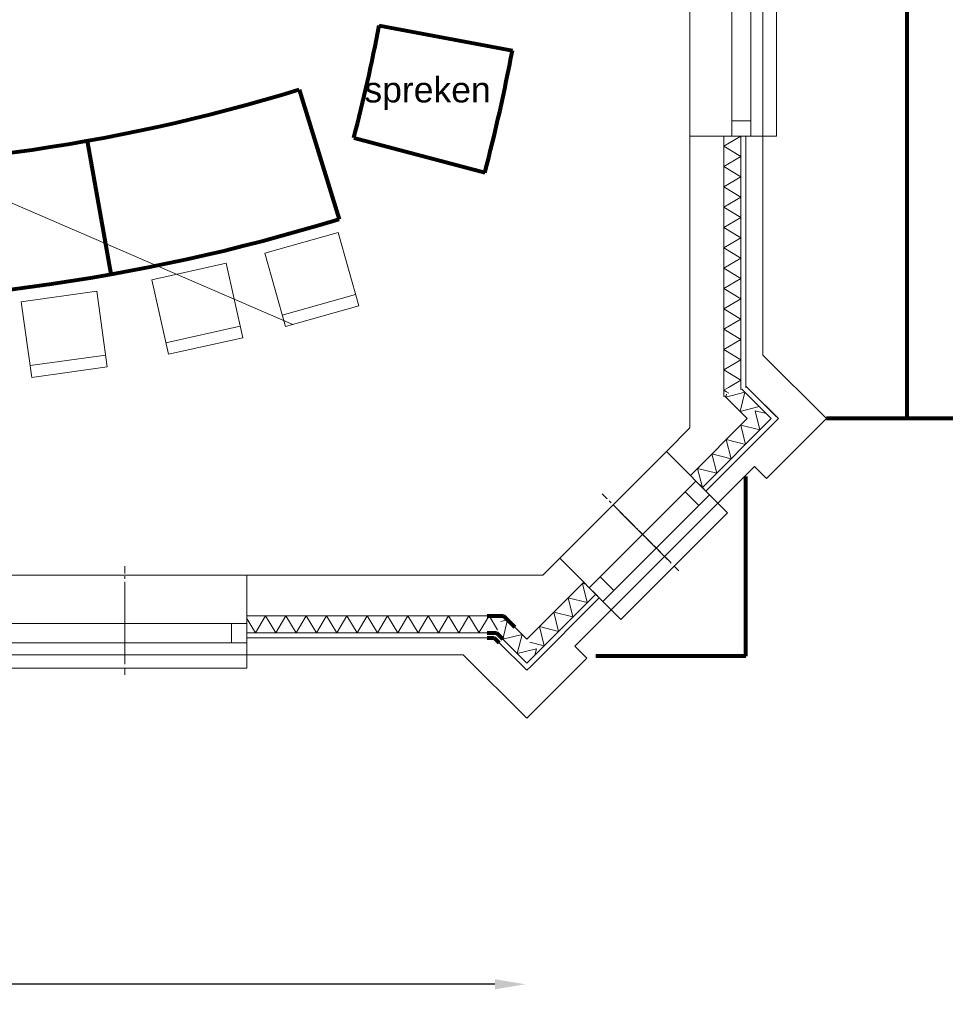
# Model space of a CAD drawing. Header units: millimetres. Extents: x -34570 to 24172, y 36800 to 73669.
# Tile 28 of 91: x 9661 to 15123, y 37782 to 43591. Entities that reach past the tile are written whole.
import ezdxf

# ---------------------------------------------------------------- set-up
doc = ezdxf.new("R2010")
doc.units = ezdxf.units.MM
doc.header["$PDMODE"] = 65
for name, color, linetype, lineweight in [('Algemeen01', 253, 'Continuous', 80), ('camera', 3, 'Continuous', 9), ('Standard', 253, 'Continuous', 9), ('XR$4$Algemeen', 253, 'Continuous', 9), ('XR$4$Algemeen01', 253, 'Continuous', 80), ('XR$4$STANDARD', 253, 'Continuous', 9)]:
    doc.layers.add(name, color=color, linetype=linetype, lineweight=lineweight)
doc.styles.add('ARIAL', font='arial.ttf')
doc.dimstyles.get("Standard").update_dxf_attribs({"dimtxt": 180, "dimasz": 0.18, "dimexe": 0.18, "dimexo": 0.0625, "dimgap": 0.09, "dimtad": 0, "dimtih": 1, "dimtoh": 1, "dimdec": 4, "dimzin": 0, "dimdsep": 46, "dimtxsty": 'Standard', "dimcen": 0.09, "dimadec": 0, "dimazin": 0, "dimtfac": 1, "dimtdec": 4, "dimtofl": 0, "dimtmove": 0, "dimatfit": 3, "dimfxl": 1, "dimtolj": 1, "dimtzin": 0, "dimarcsym": 0})

# ---------------------------------------------------------------- blocks, each defined once
blk = doc.blocks.new('*D8')
at = {"layer": 'camera', "color": 0, "lineweight": -2}
for start, end in [(358.20488, 13.52009), (336.6513, 351.95182)]:
    blk.add_arc((551.2, 46423.1), 1657.9, start, end, dxfattribs=at)
at = {"layer": 'camera', "color": 0}
for points in [[(2163.2, 46810.7), (2163.2, 46810.7), (2163.2, 46810.9)], [(2073.3, 45766), (2073.4, 45766), (2073.3, 45765.9)]]:
    blk.add_solid(points, dxfattribs=at)
at = {"layer": 'Defpoints', "color": 0}
for p in [(10945.7, 48923.6), (551.2, 46423.1), (551.2, 46423.1), (2178.3, 46105), (11273.4, 41793.2)]:
    blk.add_point(p, dxfattribs=at)
at = {"layer": 'camera', "color": 0, "insert": (2203, 46281.1), "char_height": 180, "attachment_point": 5}
blk.add_mtext('\\A1;37%%d', dxfattribs=at)
blk = doc.blocks.new('*D13')
at = {"layer": 'camera', "color": 0, "lineweight": -2}
for p, q in [((551.2, 37901.5), (551.2, 37900.3)), ((731.2, 37900.5), (6042.9, 37900.5)), ((12464.8, 37900.5), (7153.1, 37900.5)), ((12644.8, 37901.5), (12644.8, 37900.3))]:
    blk.add_line(p, q, dxfattribs=at)
at = {"layer": 'camera', "color": 0}
for points in [[(731.2, 37930.5), (731.2, 37870.5), (551.2, 37900.5)], [(12464.8, 37870.5), (12464.8, 37930.5), (12644.8, 37900.5)]]:
    blk.add_solid(points, dxfattribs=at)
at = {"layer": 'Defpoints', "color": 0}
for p in [(551.2, 46423.1), (12644.8, 46423.1), (12644.8, 37900.5)]:
    blk.add_point(p, dxfattribs=at)
at = {"layer": 'camera', "color": 0, "insert": (6598, 37900.5), "char_height": 180, "attachment_point": 5}
blk.add_mtext('\\A1;12094mm', dxfattribs=at)

msp = doc.modelspace()

# ---------------------------------------------------------------- linework, layer by layer
at = {"layer": 'Algemeen01'}
for p, q in [((14896.53885, 49604.81741), (14896.53885, 41237.81777)), ((15646.53885, 41237.81777), (14421.30544, 41237.81777)), ((13946.53885, 39837.10272), (13946.53885, 40896.75784)), ((12420.19325, 40074.81741), (12515.46237, 40074.81741)), ((12515.46237, 40074.81741), (12582.82781, 40007.45197)), ((12420.19325, 39974.81741), (12474.04101, 39974.81741)), ((12474.04101, 39974.81741), (12512.11713, 39936.74129)), ((12420.19325, 39944.81741), (12461.61461, 39944.81741)), ((12461.61461, 39944.81741), (12490.90393, 39915.52809)), ((13946.53885, 39837.10272), (13060.08264, 39837.10272))]:
    msp.add_line(p, q, dxfattribs=at)
at = {"layer": 'camera'}
msp.add_line((551.24352, 46423.09978), (11273.41737, 41793.21284), dxfattribs=at)
at = {"layer": 'Standard'}
for p, q in [((13616.53885, 44344.81741), (13616.53885, 42904.81741)), ((13862.53885, 42904.81741), (13862.53885, 44344.81741)), ((13862.53885, 44344.81741), (13862.53885, 42904.81741)), ((13976.53885, 42904.81741), (13976.53885, 44344.81741)), ((13976.53885, 42904.81741), (13976.53885, 44344.81741)), ((14046.53885, 42904.81741), (14046.53885, 44344.81741)), ((14126.53885, 42904.81741), (14126.53885, 44344.81741)), ((13976.53885, 42994.81741), (13862.53885, 42994.81741)), ((13862.53885, 42994.81741), (13862.53885, 42904.81741)), ((13976.53885, 42904.81741), (13976.53885, 42994.81741)), ((13616.53885, 42904.81741), (13616.53885, 41893.44831)), ((13616.53885, 42904.81741), (13816.53885, 42904.81741)), ((13816.53885, 42844.81741), (13916.53885, 42904.81741)), ((13816.53885, 42904.81741), (13862.53885, 42904.81741)), ((13816.53885, 42904.81741), (13816.53885, 41693.44831)), ((13816.53885, 41693.44831), (13816.53885, 42904.81741)), ((13862.53885, 42904.81741), (13976.53885, 42904.81741)), ((13862.53885, 42904.81741), (13916.53885, 42904.81741)), ((13862.53885, 42904.81741), (13916.53885, 42904.81741)), ((13916.53885, 42904.81741), (13946.53885, 42904.81741)), ((13916.53885, 41593.44831), (13916.53885, 42904.81741)), ((13916.53885, 42904.81741), (13916.53885, 41593.44831)), ((13916.53885, 42904.81741), (13946.53885, 42904.81741)), ((13946.53885, 42904.81741), (13976.53885, 42904.81741)), ((13946.53885, 42904.81741), (13976.53885, 42904.81741)), ((13946.53885, 42904.81741), (13946.53885, 41563.44831)), ((13946.53885, 41563.44831), (13946.53885, 42904.81741)), ((13976.53885, 42904.81741), (14126.53885, 42904.81741)), ((13976.53885, 42904.81741), (14046.53885, 42904.81741)), ((14046.53885, 41612.58436), (14046.53885, 42904.81741)), ((13916.53885, 42784.81741), (13816.53885, 42844.81741)), ((13816.53885, 42724.81741), (13916.53885, 42784.81741)), ((13916.53885, 42664.81741), (13816.53885, 42724.81741)), ((13816.53885, 42604.81741), (13916.53885, 42664.81741)), ((13916.53885, 42544.81741), (13816.53885, 42604.81741)), ((13816.53885, 42484.81741), (13916.53885, 42544.81741)), ((13916.53885, 42424.81741), (13816.53885, 42484.81741)), ((13816.53885, 42364.81741), (13916.53885, 42424.81741)), ((13916.53885, 42304.81741), (13816.53885, 42364.81741)), ((13816.53885, 42244.81741), (13916.53885, 42304.81741)), ((13916.53885, 42184.81741), (13816.53885, 42244.81741)), ((13816.53885, 42124.81741), (13916.53885, 42184.81741)), ((13916.53885, 42064.81741), (13816.53885, 42124.81741)), ((13816.53885, 42004.81741), (13916.53885, 42064.81741)), ((13916.53885, 41944.81741), (13816.53885, 42004.81741)), ((13816.53885, 41884.81741), (13916.53885, 41944.81741)), ((13616.53885, 41893.44831), (13616.53885, 41434.47253)), ((13916.53885, 41824.81741), (13816.53885, 41884.81741)), ((13816.53885, 41764.81741), (13916.53885, 41824.81741)), ((13916.53885, 41704.81741), (13816.53885, 41764.81741)), ((13816.53885, 41644.81741), (13916.53885, 41704.81741)), ((13816.53885, 41693.44831), (13816.53885, 41382.58436)), ((13816.53885, 41382.58436), (13816.53885, 41693.44831)), ((13916.53885, 41584.81741), (13816.53885, 41644.81741)), ((13916.53885, 41417.31524), (13916.53885, 41593.44831)), ((13916.53885, 41593.44831), (13916.53885, 41417.31524)), ((14421.30544, 41237.81777), (14046.53885, 41612.58436)), ((13816.53885, 41524.81741), (13916.53885, 41584.81741)), ((13946.53885, 41563.44831), (13946.53885, 41429.74165)), ((13946.53885, 41429.74165), (13946.53885, 41563.44831)), ((13916.53885, 41464.81741), (13816.53885, 41524.81741)), ((13616.53885, 41434.47253), (13616.53885, 41426.75784)), ((13616.53885, 41426.75784), (13616.53885, 41182.58436)), ((13816.53885, 41404.81741), (13843.40195, 41420.93527)), ((13843.40195, 41420.93527), (13916.53885, 41464.81741)), ((13946.53885, 41429.74165), (13946.53885, 41422.02696)), ((13975.82817, 41400.45233), (13946.53885, 41429.74165)), ((13946.53885, 41422.02696), (13951.99396, 41424.28654)), ((13951.99396, 41424.28654), (13975.82817, 41400.45233)), ((13832.50697, 41395.23654), (13816.53885, 41404.81741)), ((13816.53885, 41382.58436), (13816.53885, 41375.89389)), ((13816.53885, 41368.17919), (13816.53885, 41382.58436)), ((13816.53885, 41375.89389), (13816.53885, 41368.17919)), ((13816.53885, 41368.17919), (13821.99396, 41370.43877)), ((13821.99396, 41370.43877), (13816.53885, 41368.17919)), ((13821.99396, 41370.43877), (13883.90429, 41308.52845)), ((13954.61496, 41237.81777), (13821.99396, 41370.43877)), ((13940.47283, 41393.38126), (13827.33574, 41365.09699)), ((13827.33574, 41365.09699), (13831.59398, 41382.12993)), ((13845.05702, 41387.7065), (13832.50697, 41395.23654)), ((13912.18856, 41280.24418), (13940.47283, 41393.38126)), ((13916.53885, 41409.60055), (13916.53885, 41417.31524)), ((13916.53885, 41417.31524), (13916.53885, 41409.60055)), ((13921.99396, 41411.86013), (13916.53885, 41409.60055)), ((13916.53885, 41409.60055), (13921.99396, 41411.86013)), ((13954.61496, 41379.23913), (13921.99396, 41411.86013)), ((13921.99396, 41411.86013), (13954.61496, 41379.23913)), ((14025.32564, 41308.52845), (13954.61496, 41379.23913)), ((13954.61496, 41379.23913), (14025.32564, 41308.52845)), ((13975.82817, 41400.45233), (14138.46273, 41237.81777)), ((14117.24952, 41259.03097), (13975.82817, 41400.45233)), ((13883.90429, 41308.52845), (13954.61496, 41237.81777)), ((14025.32564, 41308.52845), (13912.18856, 41280.24418)), ((14096.03632, 41237.81777), (14025.32564, 41308.52845)), ((14025.32564, 41308.52845), (14096.03632, 41237.81777)), ((14028.86118, 41170.64262), (14000.57691, 41283.77971)), ((14000.57691, 41283.77971), (14066.57354, 41267.28055)), ((14138.46273, 41237.81777), (14117.24952, 41259.03097)), ((13954.61496, 41237.81777), (13618.73924, 40901.94205)), ((13618.73924, 40901.94205), (13954.61496, 41237.81777)), ((13689.44992, 40831.23137), (14096.03632, 41237.81777)), ((14096.03632, 41237.81777), (13689.44992, 40831.23137)), ((14138.46273, 41237.81777), (13710.66312, 40810.01817)), ((13710.66312, 40810.01817), (14138.46273, 41237.81777)), ((13944.00836, 41085.78981), (13915.72409, 41198.9269)), ((13915.72409, 41198.9269), (14028.86118, 41170.64262)), ((14350.59476, 41167.10709), (14421.30544, 41237.81777)), ((13616.53885, 41182.58436), (13477.31789, 41043.3634)), ((14067.75205, 40884.26438), (14350.59476, 41167.10709)), ((13859.15555, 41000.937), (13830.87128, 41114.07408)), ((13830.87128, 41114.07408), (13944.00836, 41085.78981)), ((13477.31789, 41043.3634), (12847.99285, 40414.03837)), ((13618.73924, 40901.94205), (13477.31789, 41043.3634)), ((13774.30274, 40916.08418), (13746.01846, 41029.22127)), ((13746.01846, 41029.22127), (13859.15555, 41000.937)), ((13781.3738, 40739.30749), (13997.04137, 40954.97506)), ((13997.04137, 40954.97506), (14067.75205, 40884.26438)), ((13651.26616, 40869.41514), (13618.73924, 40901.94205)), ((13689.44992, 40831.23137), (13661.16565, 40944.36845)), ((13661.16565, 40944.36845), (13774.30274, 40916.08418)), ((13021.94112, 40240.0901), (13651.26616, 40869.41514)), ((13651.26616, 40869.41514), (13021.94112, 40240.0901)), ((13587.62654, 40805.77553), (13651.26616, 40869.41514)), ((13651.26616, 40869.41514), (13731.87633, 40788.80496)), ((13689.44992, 40831.23137), (13651.26616, 40869.41514)), ((13689.44992, 40831.23137), (13651.26616, 40869.41514)), ((13127.44734, 40763.90891), (13097.86671, 40793.48955)), ((13097.86671, 40793.48955), (13127.44734, 40763.90891)), ((13102.55129, 40159.47993), (13731.87633, 40788.80496)), ((13102.55129, 40159.47993), (13731.87633, 40788.80496)), ((13668.23672, 40725.16535), (13587.62654, 40805.77553)), ((13731.87633, 40788.80496), (13668.23672, 40725.16535)), ((13710.66312, 40810.01817), (13689.44992, 40831.23137)), ((13710.66312, 40810.01817), (13689.44992, 40831.23137)), ((13731.87633, 40788.80496), (13710.66312, 40810.01817)), ((13731.87633, 40788.80496), (13710.66312, 40810.01817)), ((13837.94235, 40682.73895), (13731.87633, 40788.80496)), ((13781.3738, 40739.30749), (13731.87633, 40788.80496)), ((13139.14407, 40752.21219), (13150.63455, 40740.7217)), ((13150.63455, 40740.7217), (13139.14407, 40752.21219)), ((13152.04877, 40109.98245), (13781.3738, 40739.30749)), ((13192.38332, 40698.97294), (13162.80268, 40728.55357)), ((13162.80268, 40728.55357), (13192.38332, 40698.97294)), ((13198.15802, 40693.19823), (13168.57739, 40722.77887)), ((13168.57739, 40722.77887), (13198.15802, 40693.19823)), ((13219.37123, 40671.98503), (13189.79059, 40701.56566)), ((13189.79059, 40701.56566), (13219.37123, 40671.98503)), ((13203.34347, 40688.01278), (13214.83396, 40676.5223)), ((13214.83396, 40676.5223), (13203.34347, 40688.01278)), ((13208.61731, 40053.41391), (13837.94235, 40682.73895)), ((13209.85475, 40681.50151), (13221.34523, 40670.01102)), ((13221.34523, 40670.01102), (13209.85475, 40681.50151)), ((13240.58443, 40650.77183), (13211.0038, 40680.35246)), ((13211.0038, 40680.35246), (13240.58443, 40650.77183)), ((13256.34702, 40635.00924), (13226.76638, 40664.58987)), ((13226.76638, 40664.58987), (13256.34702, 40635.00924)), ((13231.06795, 40660.28831), (13242.55844, 40648.79782)), ((13242.55844, 40648.79782), (13231.06795, 40660.28831)), ((13263.094, 40628.26226), (13233.51336, 40657.84289)), ((13233.51336, 40657.84289), (13263.094, 40628.26226)), ((13252.28115, 40639.0751), (13263.77164, 40627.58462)), ((13263.77164, 40627.58462), (13252.28115, 40639.0751)), ((13284.3072, 40607.04906), (13254.72656, 40636.62969)), ((13254.72656, 40636.62969), (13284.3072, 40607.04906)), ((13290.0819, 40601.27435), (13260.50127, 40630.85499)), ((13260.50127, 40630.85499), (13290.0819, 40601.27435)), ((13268.04374, 40623.31251), (13279.53423, 40611.82203)), ((13279.53423, 40611.82203), (13268.04374, 40623.31251)), ((13274.05415, 40617.30211), (13285.54464, 40605.81162)), ((13285.54464, 40605.81162), (13274.05415, 40617.30211)), ((13305.5204, 40585.83585), (13275.93977, 40615.41649)), ((13275.93977, 40615.41649), (13305.5204, 40585.83585)), ((13321.28299, 40570.07327), (13291.70236, 40599.6539)), ((13291.70236, 40599.6539), (13321.28299, 40570.07327)), ((13295.26735, 40596.0889), (13306.75784, 40584.59842)), ((13306.75784, 40584.59842), (13295.26735, 40596.0889)), ((13327.0577, 40564.29856), (13297.47706, 40593.87919)), ((13297.47706, 40593.87919), (13327.0577, 40564.29856)), ((13301.77863, 40589.57763), (13313.26911, 40578.08714)), ((13313.26911, 40578.08714), (13301.77863, 40589.57763)), ((13316.48056, 40574.8757), (13327.97104, 40563.38521)), ((13327.97104, 40563.38521), (13316.48056, 40574.8757)), ((13348.2709, 40543.08536), (13318.69027, 40572.66599)), ((13318.69027, 40572.66599), (13348.2709, 40543.08536)), ((13355.01788, 40536.33838), (13325.43724, 40565.91901)), ((13325.43724, 40565.91901), (13355.01788, 40536.33838)), ((13332.24315, 40559.11311), (13343.73363, 40547.62262)), ((13343.73363, 40547.62262), (13332.24315, 40559.11311)), ((13338.75442, 40552.60184), (13350.24491, 40541.11135)), ((13350.24491, 40541.11135), (13338.75442, 40552.60184)), ((13369.4841, 40521.87215), (13339.90347, 40551.45279)), ((13339.90347, 40551.45279), (13369.4841, 40521.87215)), ((13388.10458, 40503.25167), (13358.52395, 40532.83231)), ((13358.52395, 40532.83231), (13388.10458, 40503.25167)), ((13359.96762, 40531.38863), (13371.45811, 40519.89815)), ((13371.45811, 40519.89815), (13359.96762, 40531.38863)), ((13391.99367, 40499.36259), (13362.41304, 40528.94322)), ((13362.41304, 40528.94322), (13391.99367, 40499.36259)), ((13365.97803, 40525.37822), (13377.46852, 40513.88774)), ((13377.46852, 40513.88774), (13365.97803, 40525.37822)), ((13381.18083, 40510.17543), (13392.67131, 40498.68494)), ((13392.67131, 40498.68494), (13381.18083, 40510.17543)), ((13413.20687, 40478.14938), (13383.62624, 40507.73002)), ((13383.62624, 40507.73002), (13413.20687, 40478.14938)), ((13418.98158, 40472.37468), (13389.40094, 40501.95531)), ((13389.40094, 40501.95531), (13418.98158, 40472.37468)), ((13402.95382, 40488.40243), (13414.44431, 40476.91195)), ((13414.44431, 40476.91195), (13402.95382, 40488.40243)), ((13434.42008, 40456.93618), (13404.83944, 40486.51681)), ((13404.83944, 40486.51681), (13434.42008, 40456.93618)), ((13424.16703, 40467.18923), (13435.65751, 40455.69874)), ((13435.65751, 40455.69874), (13424.16703, 40467.18923)), ((13458.81526, 40432.541), (13429.23463, 40462.12163)), ((13429.23463, 40462.12163), (13458.81526, 40432.541)), ((13430.6783, 40460.67795), (13442.16879, 40449.18747)), ((13442.16879, 40449.18747), (13430.6783, 40460.67795)), ((13445.38023, 40445.97603), (13456.87072, 40434.48554)), ((13456.87072, 40434.48554), (13445.38023, 40445.97603)), ((13480.02846, 40411.32779), (13450.44783, 40440.90843)), ((13450.44783, 40440.90843), (13480.02846, 40411.32779)), ((13483.91755, 40407.43871), (13454.33692, 40437.01934)), ((13454.33692, 40437.01934), (13483.91755, 40407.43871)), ((12847.99285, 40414.03837), (12748.77189, 40314.81741)), ((12847.99285, 40414.03837), (12989.41421, 40272.61701)), ((13501.24167, 40390.11459), (13471.66103, 40419.69522)), ((13471.66103, 40419.69522), (13501.24167, 40390.11459)), ((13494.87771, 40396.47855), (13506.36819, 40384.98807)), ((13506.36819, 40384.98807), (13494.87771, 40396.47855)), ((11001.53885, 40314.81741), (9561.53885, 40314.81741)), ((10281.53885, 40324.60908), (10281.53885, 40366.44241)), ((10281.53885, 40366.44241), (10281.53885, 40324.60908)), ((12748.77189, 40314.81741), (11001.53885, 40314.81741)), ((11001.53885, 40074.81741), (11001.53885, 40314.81741)), ((13550.73914, 40340.61711), (13521.15851, 40370.19775)), ((13521.15851, 40370.19775), (13550.73914, 40340.61711)), ((10281.53885, 40308.06741), (10281.53885, 40291.81741)), ((10281.53885, 40291.81741), (10281.53885, 40308.06741)), ((10281.53885, 40232.77574), (10281.53885, 40274.60908)), ((10281.53885, 40274.60908), (10281.53885, 40232.77574)), ((10281.53885, 40224.60908), (10281.53885, 40266.44241)), ((10281.53885, 40266.44241), (10281.53885, 40224.60908)), ((12989.41421, 40272.61701), (12724.24917, 40007.45197)), ((12724.24917, 40007.45197), (12989.41421, 40272.61701)), ((13010.62741, 40152.40886), (12982.34314, 40265.54594)), ((12982.34314, 40265.54594), (13001.19932, 40260.8319)), ((12989.41421, 40272.61701), (13021.94112, 40240.0901)), ((13085.58073, 40303.72971), (13021.94112, 40240.0901)), ((13166.1909, 40223.11954), (13085.58073, 40303.72971)), ((10281.53885, 40194.60908), (10281.53885, 40236.44241)), ((10281.53885, 40236.44241), (10281.53885, 40194.60908)), ((10281.53885, 40217.27574), (10281.53885, 40201.02574)), ((10281.53885, 40201.02574), (10281.53885, 40217.27574)), ((10281.53885, 40208.06741), (10281.53885, 40191.81741)), ((10281.53885, 40191.81741), (10281.53885, 40208.06741)), ((10281.53885, 40164.60908), (10281.53885, 40206.44241)), ((10281.53885, 40206.44241), (10281.53885, 40164.60908)), ((12724.24917, 39866.03061), (13060.12489, 40201.90633)), ((13060.12489, 40201.90633), (12724.24917, 39866.03061)), ((13021.94112, 40240.0901), (13102.55129, 40159.47993)), ((13021.94112, 40240.0901), (13060.12489, 40201.90633)), ((13021.94112, 40240.0901), (13060.12489, 40201.90633)), ((13060.12489, 40201.90633), (13081.33809, 40180.69313)), ((13060.12489, 40201.90633), (13081.33809, 40180.69313)), ((13102.55129, 40159.47993), (13166.1909, 40223.11954)), ((10281.53885, 40142.31741), (10281.53885, 40184.15074)), ((10281.53885, 40184.15074), (10281.53885, 40142.31741)), ((10281.53885, 40178.06741), (10281.53885, 40161.81741)), ((10281.53885, 40161.81741), (10281.53885, 40178.06741)), ((10281.53885, 40132.77574), (10281.53885, 40174.60908)), ((10281.53885, 40174.60908), (10281.53885, 40132.77574)), ((10281.53885, 40148.06741), (10281.53885, 40131.81741)), ((10281.53885, 40131.81741), (10281.53885, 40148.06741)), ((10281.53885, 40102.77574), (10281.53885, 40144.60908)), ((10281.53885, 40144.60908), (10281.53885, 40102.77574)), ((13081.33809, 40180.69313), (12674.75169, 39774.10673)), ((12674.75169, 39774.10673), (13081.33809, 40180.69313)), ((12925.7746, 40067.55605), (12897.49033, 40180.69313)), ((12897.49033, 40180.69313), (13010.62741, 40152.40886)), ((13081.33809, 40180.69313), (13102.55129, 40159.47993)), ((13081.33809, 40180.69313), (13102.55129, 40159.47993)), ((13102.55129, 40159.47993), (13208.61731, 40053.41391)), ((13102.55129, 40159.47993), (13152.04877, 40109.98245)), ((10281.53885, 40094.60908), (10281.53885, 40136.44241)), ((10281.53885, 40136.44241), (10281.53885, 40094.60908)), ((10281.53885, 40125.77574), (10281.53885, 40109.52574)), ((10281.53885, 40109.52574), (10281.53885, 40125.77574)), ((10281.53885, 40117.27574), (10281.53885, 40101.02574)), ((10281.53885, 40101.02574), (10281.53885, 40117.27574)), ((10281.53885, 40072.77574), (10281.53885, 40114.60908)), ((10281.53885, 40114.60908), (10281.53885, 40072.77574)), ((10281.53885, 40050.48408), (10281.53885, 40092.31741)), ((10281.53885, 40092.31741), (10281.53885, 40050.48408)), ((10281.53885, 40087.27574), (10281.53885, 40071.02574)), ((10281.53885, 40071.02574), (10281.53885, 40087.27574)), ((10281.53885, 40042.31741), (10281.53885, 40084.15074)), ((10281.53885, 40084.15074), (10281.53885, 40042.31741)), ((12840.92178, 39982.70323), (12812.63751, 40095.84032)), ((12812.63751, 40095.84032), (12925.7746, 40067.55605)), ((12936.3812, 39894.31488), (13152.04877, 40109.98245)), ((9561.53885, 40028.81741), (11001.53885, 40028.81741)), ((11001.53885, 40028.81741), (9561.53885, 40028.81741)), ((10281.53885, 40078.06741), (10281.53885, 40061.81741)), ((10281.53885, 40061.81741), (10281.53885, 40078.06741)), ((10281.53885, 40057.27574), (10281.53885, 40041.02574)), ((10281.53885, 40041.02574), (10281.53885, 40057.27574)), ((10281.53885, 40012.31741), (10281.53885, 40054.15074)), ((10281.53885, 40054.15074), (10281.53885, 40012.31741)), ((10281.53885, 40002.77574), (10281.53885, 40044.60908)), ((10281.53885, 40044.60908), (10281.53885, 40002.77574)), ((10281.53885, 40034.98408), (10281.53885, 40018.73408)), ((10281.53885, 40018.73408), (10281.53885, 40034.98408)), ((10281.53885, 40025.77574), (10281.53885, 40009.52574)), ((10281.53885, 40009.52574), (10281.53885, 40025.77574)), ((10281.53885, 39982.31741), (10281.53885, 40024.15074)), ((10281.53885, 40024.15074), (10281.53885, 39982.31741)), ((10911.53885, 39914.81741), (10911.53885, 40028.81741)), ((10911.53885, 40028.81741), (11001.53885, 40028.81741)), ((11001.53885, 40028.81741), (11001.53885, 40074.81741)), ((12515.46237, 40074.81741), (11001.53885, 40074.81741)), ((11001.53885, 40074.81741), (12515.46237, 40074.81741)), ((11001.53885, 40058.15074), (11030.47775, 40009.91923)), ((11001.53885, 40028.81741), (11001.53885, 39914.81741)), ((11001.53885, 39974.81741), (11001.53885, 40028.81741)), ((11001.53885, 39974.81741), (11001.53885, 40028.81741)), ((11051.53885, 39974.81741), (11111.53885, 40074.81741)), ((11111.53885, 40074.81741), (11171.53885, 39974.81741)), ((11171.53885, 39974.81741), (11231.53885, 40074.81741)), ((11231.53885, 40074.81741), (11291.53885, 39974.81741)), ((11291.53885, 39974.81741), (11351.53885, 40074.81741)), ((11351.53885, 40074.81741), (11411.53885, 39974.81741)), ((11411.53885, 39974.81741), (11471.53885, 40074.81741)), ((11471.53885, 40074.81741), (11531.53885, 39974.81741)), ((11531.53885, 39974.81741), (11591.53885, 40074.81741)), ((11591.53885, 40074.81741), (11651.53885, 39974.81741)), ((11651.53885, 39974.81741), (11711.53885, 40074.81741)), ((11711.53885, 40074.81741), (11771.53885, 39974.81741)), ((11771.53885, 39974.81741), (11831.53885, 40074.81741)), ((11831.53885, 40074.81741), (11891.53885, 39974.81741)), ((11891.53885, 39974.81741), (11951.53885, 40074.81741)), ((11951.53885, 40074.81741), (12011.53885, 39974.81741)), ((12011.53885, 39974.81741), (12071.53885, 40074.81741)), ((12071.53885, 40074.81741), (12131.53885, 39974.81741)), ((12131.53885, 39974.81741), (12191.53885, 40074.81741)), ((12191.53885, 40074.81741), (12251.53885, 39974.81741)), ((12251.53885, 39974.81741), (12311.53885, 40074.81741)), ((12311.53885, 40074.81741), (12371.53885, 39974.81741)), ((12373.01281, 39977.27402), (12431.53885, 40074.81741)), ((12431.53885, 40074.81741), (12481.18728, 39992.07002)), ((12501.05816, 40040.04256), (12540.4014, 40049.87838)), ((12540.4014, 40049.87838), (12512.11713, 39936.74129)), ((12582.82781, 40007.45197), (12515.46237, 40074.81741)), ((12515.46237, 40074.81741), (12582.82781, 40007.45197)), ((10281.53885, 39955.98408), (10281.53885, 39997.81741)), ((10281.53885, 39997.81741), (10281.53885, 39955.98408)), ((10281.53885, 39995.77574), (10281.53885, 39979.52574)), ((10281.53885, 39979.52574), (10281.53885, 39995.77574)), ((10281.53885, 39950.48408), (10281.53885, 39992.31741)), ((10281.53885, 39992.31741), (10281.53885, 39950.48408)), ((10281.53885, 39987.27574), (10281.53885, 39971.02574)), ((10281.53885, 39971.02574), (10281.53885, 39987.27574)), ((10281.53885, 39965.77574), (10281.53885, 39949.52574)), ((10281.53885, 39949.52574), (10281.53885, 39965.77574)), ((11001.53885, 39944.81741), (11001.53885, 39974.81741)), ((11001.53885, 39974.81741), (12474.04101, 39974.81741)), ((12474.04101, 39974.81741), (11001.53885, 39974.81741)), ((11001.53885, 39944.81741), (11001.53885, 39974.81741)), ((11030.47775, 40009.91923), (11051.53885, 39974.81741)), ((12371.53885, 39974.81741), (12373.01281, 39977.27402)), ((12474.04101, 39974.81741), (12512.11713, 39936.74129)), ((12512.11713, 39936.74129), (12474.04101, 39974.81741)), ((12653.53849, 39936.74129), (12582.82781, 40007.45197)), ((12582.82781, 40007.45197), (12653.53849, 39936.74129)), ((12724.24917, 40007.45197), (12653.53849, 39936.74129)), ((12653.53849, 39936.74129), (12724.24917, 40007.45197)), ((12756.06897, 39897.85042), (12727.7847, 40010.9875)), ((12727.7847, 40010.9875), (12840.92178, 39982.70323)), ((9561.53885, 39914.81741), (11001.53885, 39914.81741)), ((9561.53885, 39914.81741), (11001.53885, 39914.81741)), ((10281.53885, 39920.48408), (10281.53885, 39962.31741)), ((10281.53885, 39962.31741), (10281.53885, 39920.48408)), ((10281.53885, 39912.31741), (10281.53885, 39954.15074)), ((10281.53885, 39954.15074), (10281.53885, 39912.31741)), ((10281.53885, 39934.98408), (10281.53885, 39918.73408)), ((10281.53885, 39918.73408), (10281.53885, 39934.98408)), ((10281.53885, 39890.48408), (10281.53885, 39932.31741)), ((10281.53885, 39932.31741), (10281.53885, 39890.48408)), ((11001.53885, 39914.81741), (10911.53885, 39914.81741)), ((11001.53885, 39914.81741), (11001.53885, 39944.81741)), ((11001.53885, 39914.81741), (11001.53885, 39944.81741)), ((12461.61461, 39944.81741), (11001.53885, 39944.81741)), ((11001.53885, 39944.81741), (12461.61461, 39944.81741)), ((11001.53885, 39764.81741), (11001.53885, 39914.81741)), ((11001.53885, 39844.81741), (11001.53885, 39914.81741)), ((12490.90393, 39915.52809), (12461.61461, 39944.81741)), ((12461.61461, 39944.81741), (12490.90393, 39915.52809)), ((12653.53849, 39752.89353), (12490.90393, 39915.52809)), ((12490.90393, 39915.52809), (12653.53849, 39752.89353)), ((12512.11713, 39936.74129), (12625.25422, 39965.02556)), ((12512.11713, 39936.74129), (12653.53849, 39795.31994)), ((12653.53849, 39795.31994), (12512.11713, 39936.74129)), ((12625.25422, 39965.02556), (12596.96994, 39851.88848)), ((12671.21616, 39919.06362), (12756.06897, 39897.85042)), ((10281.53885, 39904.98408), (10281.53885, 39888.73408)), ((10281.53885, 39888.73408), (10281.53885, 39904.98408)), ((10281.53885, 39855.98408), (10281.53885, 39897.81741)), ((10281.53885, 39897.81741), (10281.53885, 39855.98408)), ((10281.53885, 39895.77574), (10281.53885, 39879.52574)), ((10281.53885, 39879.52574), (10281.53885, 39895.77574)), ((10281.53885, 39874.98408), (10281.53885, 39858.73408)), ((10281.53885, 39858.73408), (10281.53885, 39874.98408)), ((10281.53885, 39825.98408), (10281.53885, 39867.81741)), ((10281.53885, 39867.81741), (10281.53885, 39825.98408)), ((10281.53885, 39820.48408), (10281.53885, 39862.31741)), ((10281.53885, 39862.31741), (10281.53885, 39820.48408)), ((12596.96994, 39851.88848), (12710.10703, 39880.17275)), ((12653.53849, 39795.31994), (12724.24917, 39866.03061)), ((12724.24917, 39866.03061), (12653.53849, 39795.31994)), ((12710.10703, 39880.17275), (12700.67894, 39842.46039)), ((13007.09188, 39823.60421), (12936.3812, 39894.31488)), ((9561.53885, 39844.81741), (11001.53885, 39844.81741)), ((10281.53885, 39795.98408), (10281.53885, 39837.81741)), ((10281.53885, 39837.81741), (10281.53885, 39795.98408)), ((10281.53885, 39804.98408), (10281.53885, 39788.73408)), ((10281.53885, 39788.73408), (10281.53885, 39804.98408)), ((11001.53885, 39844.81741), (12278.77189, 39844.81741)), ((12278.77189, 39844.81741), (12653.53849, 39470.05082)), ((12724.24917, 39540.76149), (13007.09188, 39823.60421)), ((9561.53885, 39764.81741), (11001.53885, 39764.81741)), ((10281.53885, 39725.98408), (10281.53885, 39767.81741)), ((10281.53885, 39767.81741), (10281.53885, 39725.98408)), ((12674.75169, 39774.10673), (12653.53849, 39752.89353)), ((12653.53849, 39752.89353), (12674.75169, 39774.10673)), ((12653.53849, 39470.05082), (12724.24917, 39540.76149))]:
    msp.add_line(p, q, dxfattribs=at)
at = {"layer": 'XR$4$Algemeen01'}
for p, q in [((11782.11177, 43557.77248), (12568.38451, 43410.20831)), ((11782.11177, 43557.77248), (12568.38451, 43410.20831)), ((11310.97113, 43179.52673), (11545.95976, 42414.81741)), ((11310.97113, 43179.52673), (11545.95976, 42414.81741)), ((10057.99117, 42876.82152), (10198.0336, 42089.17431)), ((10057.99117, 42876.82152), (10198.0336, 42089.17431)), ((11632.19542, 42895.17007), (12405.41063, 42689.89408)), ((11632.19542, 42895.17007), (12405.41063, 42689.89408))]:
    msp.add_line(p, q, dxfattribs=at)
for centre, radius, start, end in [((2754.73797, 45251.98987), 9184.9796, 345.131883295, 349.37062805), ((2754.73797, 45251.98987), 9184.9796, 345.131883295, 349.37062805), ((2754.73797, 45251.98987), 9984.9796, 345.131883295, 349.37062805), ((2754.73797, 45251.98987), 9984.9796, 345.131883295, 349.37062805), ((8209.88791, 53271.19481), 10557.38991, 249.742477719, 287.081745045), ((8209.88791, 53271.19481), 10557.38991, 249.742477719, 287.081745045), ((8209.88791, 53271.19481), 11357.38991, 249.742477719, 287.081745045), ((8209.88791, 53271.19481), 11357.38991, 249.742477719, 287.081745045)]:
    msp.add_arc(centre, radius, start, end, dxfattribs=at)
at = {"layer": 'XR$4$STANDARD'}
for p, q in [((11106.83047, 42213.80009), (11539.97447, 42335.80939)), ((11106.83047, 42213.80009), (11539.97447, 42335.80939)), ((11539.97447, 42335.80939), (11661.98377, 41902.66538)), ((11539.97447, 42335.80939), (11661.98377, 41902.66538)), ((11228.83976, 41780.65608), (11106.83047, 42213.80009)), ((11228.83976, 41780.65608), (11106.83047, 42213.80009)), ((10440.38167, 42056.58722), (10879.64556, 42154.29718)), ((10440.38167, 42056.58722), (10879.64556, 42154.29718)), ((10879.64556, 42154.29718), (10977.35552, 41715.03329)), ((10879.64556, 42154.29718), (10977.35552, 41715.03329)), ((10538.09163, 41617.32333), (10440.38167, 42056.58722)), ((10538.09163, 41617.32333), (10440.38167, 42056.58722)), ((9669.94545, 41926.89468), (10115.60237, 41989.26385)), ((9669.94545, 41926.89468), (10115.60237, 41989.26385)), ((10115.60237, 41989.26385), (10177.97154, 41543.60693)), ((10115.60237, 41989.26385), (10177.97154, 41543.60693)), ((11643.00455, 41970.04334), (11209.86054, 41848.03404)), ((11643.00455, 41970.04334), (11209.86054, 41848.03404)), ((9732.31462, 41481.23776), (9669.94545, 41926.89468)), ((9732.31462, 41481.23776), (9669.94545, 41926.89468)), ((11661.98377, 41902.66538), (11228.83976, 41780.65608)), ((11661.98377, 41902.66538), (11228.83976, 41780.65608)), ((10962.15619, 41783.36323), (10522.89231, 41685.65327)), ((10962.15619, 41783.36323), (10522.89231, 41685.65327)), ((10977.35552, 41715.03329), (10538.09163, 41617.32333)), ((10977.35552, 41715.03329), (10538.09163, 41617.32333)), ((10168.26967, 41612.93134), (9722.61275, 41550.56217)), ((10168.26967, 41612.93134), (9722.61275, 41550.56217)), ((10177.97154, 41543.60693), (9732.31462, 41481.23776)), ((10177.97154, 41543.60693), (9732.31462, 41481.23776))]:
    msp.add_line(p, q, dxfattribs=at)

# ---------------------------------------------------------------- texts
at = {"layer": 'XR$4$Algemeen', "insert": (11695.15961, 43155.64509), "char_height": 150, "width": 825.3012048, "attachment_point": 4, "style": 'ARIAL'}
msp.add_mtext('\\W1.00;spreken', dxfattribs=at)
msp.add_mtext('\\W1.00;spreken', dxfattribs=at)

# ---------------------------------------------------------------- dimensions: what is measured, and where the dimension line sits
at = {"layer": 'camera'}
dim = msp.add_angular_dim_2l(base=(2178.33734, 46105.02145), line1=((551.24352, 46423.09978), (10945.68412, 48923.63365)), line2=((551.24352, 46423.09978), (11273.41737, 41793.21284)), dimstyle='Standard', dxfattribs=at)
dim.commit()
dim.dimension.update_dxf_attribs({"geometry": '*D8', "text_midpoint": (2203.04168, 46281.0753)})
dim = msp.add_linear_dim(base=(12644.75966, 37900.48634), p1=(551.18102, 46423.09978), p2=(12644.75966, 46423.09978), dimstyle='Standard', override={"dimasz": 180, "dimdec": 0, "dimlfac": 1, "dimpost": 'mm', "dimfxlon": 1}, dxfattribs=at)
dim.commit()
dim.dimension.update_dxf_attribs({"geometry": '*D13', "text_midpoint": (6597.97034, 37900.48634)})

doc.saveas('drawing.dxf')
